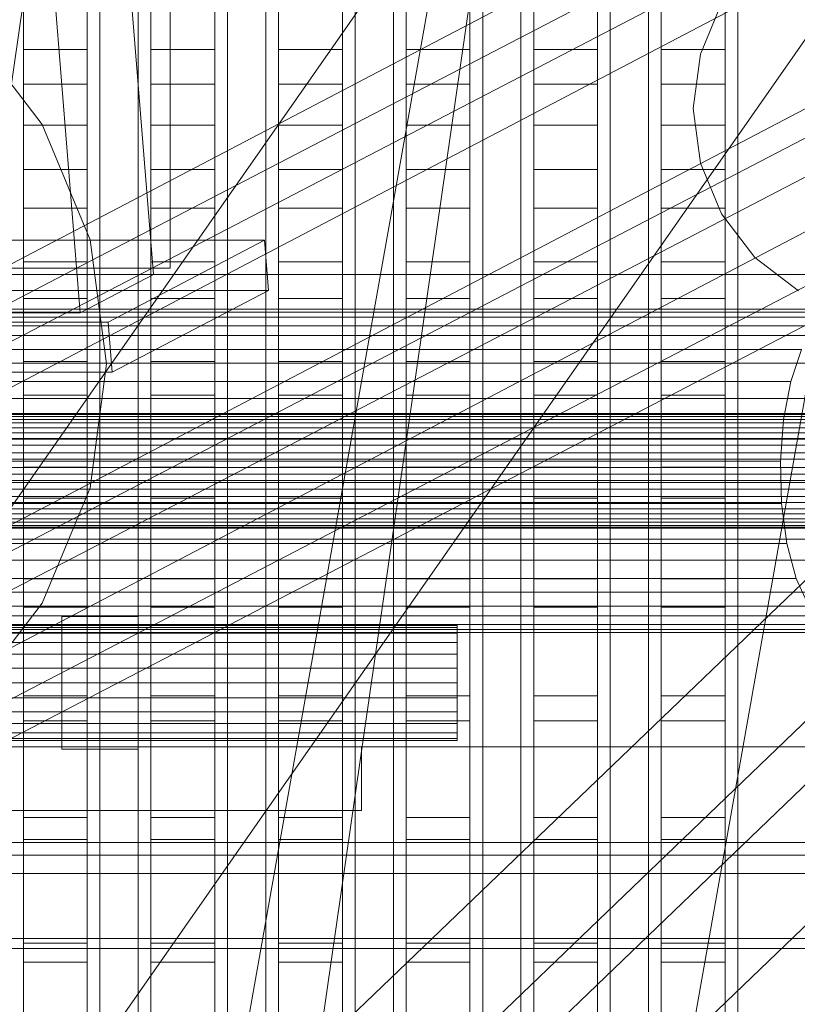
# Model space of a CAD drawing. Header units: millimetres. Extents: x -4738 to 65662, y -68080 to 6847.
# Tile 150 of 256: x -1639 to -1517, y -34225 to -34071. Entities that reach past the tile are written whole.
import ezdxf

# ---------------------------------------------------------------- set-up
doc = ezdxf.new("R2010")
doc.units = ezdxf.units.MM
for name, color, linetype, lineweight in [('COTAS_O', 1, 'Continuous', 0), ('frontal_briquetadora', 7, 'Continuous', 0), ('frontal_C03', 7, 'Continuous', 0), ('frontal_C10', 7, 'Continuous', 0), ('frontal_dosificador', 7, 'Continuous', 0), ('frontal_tolva', 7, 'Continuous', 0)]:
    doc.layers.add(name, color=color, linetype=linetype, lineweight=lineweight)
doc.dimstyles.new('R19_100', dxfattribs={"dimtxt": 250, "dimasz": 150, "dimexe": 150, "dimexo": 80, "dimgap": 100, "dimtad": 1, "dimtih": 1, "dimtoh": 1, "dimdsep": 46, "dimcen": 0.09, "dimadec": 0, "dimazin": 0, "dimtfac": 1, "dimtdec": 4, "dimtofl": 0, "dimtmove": 0, "dimatfit": 3, "dimfxl": 1, "dimtolj": 1, "dimtzin": 0, "dimarcsym": 0})

# ---------------------------------------------------------------- blocks, each defined once
blk = doc.blocks.new('DIM_R31_47')
at = {"layer": 'COTAS_O'}
for p, q in [((-1725, -31700), (-1025, -31700)), ((-1025, -31700), (-1070, -31850)), ((-1025, -34400), (-1025, -31700)), ((-1025, -31700), (-980, -31850)), ((-1025, -34400), (-1070, -34250)), ((-1025, -34400), (-980, -34250)), ((-1725, -34400), (-1025, -34400))]:
    blk.add_line(p, q, dxfattribs=at)
blk.add_text('2700 O', height=250, rotation=90, dxfattribs=at).set_placement((-1125, -33050))
blk = doc.blocks.new('DIM_R31_48')
at = {"layer": 'COTAS_O'}
for p, q in [((-1725, -33700), (-1575, -33655)), ((1725, -33700), (1575, -33655)), ((-1725, -34400), (-1725, -33700)), ((-1725, -33700), (1725, -33700)), ((-1725, -33700), (-1575, -33745)), ((1725, -33700), (1575, -33745)), ((1725, -34400), (1725, -33700))]:
    blk.add_line(p, q, dxfattribs=at)
blk.add_text('3450 O', height=250, dxfattribs=at).set_placement((0, -33600))

msp = doc.modelspace()

# ---------------------------------------------------------------- linework, layer by layer
at = {"layer": 'frontal_briquetadora'}
for p, q in [((-1638, -34255.522), (-1638, -34023.687)), ((-1628, -34255.522), (-1628, -34023.687)), ((-1618, -34255.522), (-1618, -34023.687)), ((-1608, -34255.522), (-1608, -34023.687)), ((-1598, -34255.522), (-1598, -34023.687)), ((-1588, -34255.522), (-1588, -34023.687)), ((-1578, -34255.522), (-1578, -34023.687)), ((-1568, -34255.522), (-1568, -34023.687)), ((-1558, -34255.522), (-1558, -34023.687)), ((-1548, -34255.522), (-1548, -34023.687)), ((-1538, -34255.522), (-1538, -34023.687)), ((-1528, -34255.522), (-1528, -34023.687)), ((-1638, -34263.452), (-1638, -34031.618)), ((-1628, -34263.452), (-1628, -34031.618)), ((-1618, -34263.452), (-1618, -34031.618)), ((-1608, -34263.452), (-1608, -34031.618)), ((-1598, -34263.452), (-1598, -34031.618)), ((-1588, -34263.452), (-1588, -34031.618)), ((-1578, -34263.452), (-1578, -34031.618)), ((-1568, -34263.452), (-1568, -34031.618)), ((-1558, -34263.452), (-1558, -34031.618)), ((-1548, -34263.452), (-1548, -34031.618)), ((-1538, -34263.452), (-1538, -34031.618)), ((-1528, -34263.452), (-1528, -34031.618)), ((-1638, -34065.165), (-1638, -34075.769)), ((-1628, -34065.165), (-1628, -34075.769)), ((-1626, -34075.747), (-1626, -34064.906)), ((-1620, -34075.747), (-1620, -34064.906)), ((-1618, -34065.165), (-1618, -34075.769)), ((-1608, -34065.165), (-1608, -34075.769)), ((-1606, -34075.747), (-1606, -34064.906)), ((-1600, -34075.747), (-1600, -34064.906)), ((-1598, -34065.165), (-1598, -34075.769)), ((-1588, -34065.165), (-1588, -34075.769)), ((-1586, -34075.747), (-1586, -34064.906)), ((-1580, -34075.747), (-1580, -34064.906)), ((-1578, -34065.165), (-1578, -34075.769)), ((-1568, -34065.165), (-1568, -34075.769)), ((-1566, -34075.747), (-1566, -34064.906)), ((-1560, -34075.747), (-1560, -34064.906)), ((-1558, -34065.165), (-1558, -34075.769)), ((-1548, -34065.165), (-1548, -34075.769)), ((-1546, -34075.747), (-1546, -34064.906)), ((-1540, -34075.747), (-1540, -34064.906)), ((-1538, -34065.165), (-1538, -34075.769)), ((-1528, -34065.165), (-1528, -34075.769)), ((-1526, -34075.747), (-1526, -34064.906)), ((-1638, -34069.012), (-1638, -34081.166)), ((-1628, -34069.012), (-1628, -34081.166)), ((-1618, -34069.012), (-1618, -34081.166)), ((-1608, -34069.012), (-1608, -34081.166)), ((-1598, -34069.012), (-1598, -34081.166)), ((-1588, -34069.012), (-1588, -34081.166)), ((-1578, -34069.012), (-1578, -34081.166)), ((-1568, -34069.012), (-1568, -34081.166)), ((-1558, -34069.012), (-1558, -34081.166)), ((-1548, -34069.012), (-1548, -34081.166)), ((-1538, -34069.012), (-1538, -34081.166)), ((-1528, -34069.012), (-1528, -34081.166)), ((-1626, -34080.559), (-1626, -34070.192)), ((-1620, -34080.559), (-1620, -34070.192)), ((-1606, -34080.559), (-1606, -34070.192)), ((-1600, -34080.559), (-1600, -34070.192)), ((-1586, -34080.559), (-1586, -34070.192)), ((-1580, -34080.559), (-1580, -34070.192)), ((-1566, -34080.559), (-1566, -34070.192)), ((-1560, -34080.559), (-1560, -34070.192)), ((-1546, -34080.559), (-1546, -34070.192)), ((-1540, -34080.559), (-1540, -34070.192)), ((-1526, -34080.559), (-1526, -34070.192)), ((-1638, -34075.769), (-1638, -34087.608)), ((-1638, -34075.769), (-1628, -34075.769)), ((-1628, -34075.769), (-1628, -34087.608)), ((-1626, -34087.632), (-1626, -34075.747)), ((-1620, -34087.632), (-1620, -34075.747)), ((-1618, -34075.769), (-1618, -34087.608)), ((-1618, -34075.769), (-1608, -34075.769)), ((-1608, -34075.769), (-1608, -34087.608)), ((-1606, -34087.632), (-1606, -34075.747)), ((-1600, -34087.632), (-1600, -34075.747)), ((-1598, -34075.769), (-1598, -34087.608)), ((-1598, -34075.769), (-1588, -34075.769)), ((-1588, -34075.769), (-1588, -34087.608)), ((-1586, -34087.632), (-1586, -34075.747)), ((-1580, -34087.632), (-1580, -34075.747)), ((-1578, -34075.769), (-1578, -34087.608)), ((-1578, -34075.769), (-1568, -34075.769)), ((-1568, -34075.769), (-1568, -34087.608)), ((-1566, -34087.632), (-1566, -34075.747)), ((-1560, -34087.632), (-1560, -34075.747)), ((-1558, -34075.769), (-1558, -34087.608)), ((-1558, -34075.769), (-1548, -34075.769)), ((-1548, -34075.769), (-1548, -34087.608)), ((-1546, -34087.632), (-1546, -34075.747)), ((-1540, -34087.632), (-1540, -34075.747)), ((-1538, -34075.769), (-1538, -34087.608)), ((-1538, -34075.769), (-1528, -34075.769)), ((-1528, -34075.769), (-1528, -34087.608)), ((-1526, -34087.632), (-1526, -34075.747)), ((-1638, -34081.166), (-1638, -34094.527)), ((-1638, -34081.166), (-1628, -34081.166)), ((-1628, -34081.166), (-1628, -34094.527)), ((-1626, -34091.994), (-1626, -34080.559)), ((-1620, -34091.994), (-1620, -34080.559)), ((-1618, -34081.166), (-1618, -34094.527)), ((-1618, -34081.166), (-1608, -34081.166)), ((-1608, -34081.166), (-1608, -34094.527)), ((-1606, -34091.994), (-1606, -34080.559)), ((-1600, -34091.994), (-1600, -34080.559)), ((-1598, -34081.166), (-1598, -34094.527)), ((-1598, -34081.166), (-1588, -34081.166)), ((-1588, -34081.166), (-1588, -34094.527)), ((-1586, -34091.994), (-1586, -34080.559)), ((-1580, -34091.994), (-1580, -34080.559)), ((-1578, -34081.166), (-1578, -34094.527)), ((-1578, -34081.166), (-1568, -34081.166)), ((-1568, -34081.166), (-1568, -34094.527)), ((-1566, -34091.994), (-1566, -34080.559)), ((-1560, -34091.994), (-1560, -34080.559)), ((-1558, -34081.166), (-1558, -34094.527)), ((-1558, -34081.166), (-1548, -34081.166)), ((-1548, -34081.166), (-1548, -34094.527)), ((-1546, -34091.994), (-1546, -34080.559)), ((-1540, -34091.994), (-1540, -34080.559)), ((-1538, -34081.166), (-1538, -34094.527)), ((-1538, -34081.166), (-1528, -34081.166)), ((-1528, -34081.166), (-1528, -34094.527)), ((-1526, -34091.994), (-1526, -34080.559)), ((-1638, -34087.608), (-1638, -34100.623)), ((-1638, -34087.608), (-1628, -34087.608)), ((-1628, -34087.608), (-1628, -34100.623)), ((-1626, -34100.514), (-1626, -34087.632)), ((-1620, -34100.514), (-1620, -34087.632)), ((-1618, -34087.608), (-1618, -34100.623)), ((-1618, -34087.608), (-1608, -34087.608)), ((-1608, -34087.608), (-1608, -34100.623)), ((-1606, -34100.514), (-1606, -34087.632)), ((-1600, -34100.514), (-1600, -34087.632)), ((-1598, -34087.608), (-1598, -34100.623)), ((-1598, -34087.608), (-1588, -34087.608)), ((-1588, -34087.608), (-1588, -34100.623)), ((-1586, -34100.514), (-1586, -34087.632)), ((-1580, -34100.514), (-1580, -34087.632)), ((-1578, -34087.608), (-1578, -34100.623)), ((-1578, -34087.608), (-1568, -34087.608)), ((-1568, -34087.608), (-1568, -34100.623)), ((-1566, -34100.514), (-1566, -34087.632)), ((-1560, -34100.514), (-1560, -34087.632)), ((-1558, -34087.608), (-1558, -34100.623)), ((-1558, -34087.608), (-1548, -34087.608)), ((-1548, -34087.608), (-1548, -34100.623)), ((-1546, -34100.514), (-1546, -34087.632)), ((-1540, -34100.514), (-1540, -34087.632)), ((-1538, -34087.608), (-1538, -34100.623)), ((-1538, -34087.608), (-1528, -34087.608)), ((-1528, -34087.608), (-1528, -34100.623)), ((-1526, -34100.514), (-1526, -34087.632)), ((-1626, -34104.448), (-1626, -34091.994)), ((-1620, -34104.448), (-1620, -34091.994)), ((-1606, -34104.448), (-1606, -34091.994)), ((-1600, -34104.448), (-1600, -34091.994)), ((-1586, -34104.448), (-1586, -34091.994)), ((-1580, -34104.448), (-1580, -34091.994)), ((-1566, -34104.448), (-1566, -34091.994)), ((-1560, -34104.448), (-1560, -34091.994)), ((-1546, -34104.448), (-1546, -34091.994)), ((-1540, -34104.448), (-1540, -34091.994)), ((-1526, -34104.448), (-1526, -34091.994)), ((-1638, -34094.527), (-1638, -34109.032)), ((-1638, -34094.527), (-1628, -34094.527)), ((-1628, -34094.527), (-1628, -34109.032)), ((-1618, -34094.527), (-1618, -34109.032)), ((-1618, -34094.527), (-1608, -34094.527)), ((-1608, -34094.527), (-1608, -34109.032)), ((-1598, -34094.527), (-1598, -34109.032)), ((-1598, -34094.527), (-1588, -34094.527)), ((-1588, -34094.527), (-1588, -34109.032)), ((-1578, -34094.527), (-1578, -34109.032)), ((-1578, -34094.527), (-1568, -34094.527)), ((-1568, -34094.527), (-1568, -34109.032)), ((-1558, -34094.527), (-1558, -34109.032)), ((-1558, -34094.527), (-1548, -34094.527)), ((-1548, -34094.527), (-1548, -34109.032)), ((-1538, -34094.527), (-1538, -34109.032)), ((-1538, -34094.527), (-1528, -34094.527)), ((-1528, -34094.527), (-1528, -34109.032)), ((-1638, -34100.623), (-1638, -34114.753)), ((-1638, -34100.623), (-1628, -34100.623)), ((-1628, -34100.623), (-1628, -34114.753)), ((-1626, -34114.338), (-1626, -34100.514)), ((-1620, -34114.338), (-1620, -34100.514)), ((-1618, -34100.623), (-1618, -34114.753)), ((-1618, -34100.623), (-1608, -34100.623)), ((-1608, -34100.623), (-1608, -34114.753)), ((-1606, -34114.338), (-1606, -34100.514)), ((-1600, -34114.338), (-1600, -34100.514)), ((-1598, -34100.623), (-1598, -34114.753)), ((-1598, -34100.623), (-1588, -34100.623)), ((-1588, -34100.623), (-1588, -34114.753)), ((-1586, -34114.338), (-1586, -34100.514)), ((-1580, -34114.338), (-1580, -34100.514)), ((-1578, -34100.623), (-1578, -34114.753)), ((-1578, -34100.623), (-1568, -34100.623)), ((-1568, -34100.623), (-1568, -34114.753)), ((-1566, -34114.338), (-1566, -34100.514)), ((-1560, -34114.338), (-1560, -34100.514)), ((-1558, -34100.623), (-1558, -34114.753)), ((-1558, -34100.623), (-1548, -34100.623)), ((-1548, -34100.623), (-1548, -34114.753)), ((-1546, -34114.338), (-1546, -34100.514)), ((-1540, -34114.338), (-1540, -34100.514)), ((-1538, -34100.623), (-1538, -34114.753)), ((-1538, -34100.623), (-1528, -34100.623)), ((-1528, -34100.623), (-1528, -34114.753)), ((-1526, -34114.338), (-1526, -34100.514)), ((-1626, -34117.868), (-1626, -34104.448)), ((-1620, -34117.868), (-1620, -34104.448)), ((-1606, -34117.868), (-1606, -34104.448)), ((-1600, -34117.868), (-1600, -34104.448)), ((-1586, -34117.868), (-1586, -34104.448)), ((-1580, -34117.868), (-1580, -34104.448)), ((-1566, -34117.868), (-1566, -34104.448)), ((-1560, -34117.868), (-1560, -34104.448)), ((-1546, -34117.868), (-1546, -34104.448)), ((-1540, -34117.868), (-1540, -34104.448)), ((-1526, -34117.868), (-1526, -34104.448)), ((-1638, -34109.032), (-1638, -34124.609)), ((-1638, -34109.032), (-1628, -34109.032)), ((-1628, -34109.032), (-1628, -34124.609)), ((-1618, -34109.032), (-1618, -34124.609)), ((-1618, -34109.032), (-1608, -34109.032)), ((-1608, -34109.032), (-1608, -34124.609)), ((-1598, -34109.032), (-1598, -34124.609)), ((-1598, -34109.032), (-1588, -34109.032)), ((-1588, -34109.032), (-1588, -34124.609)), ((-1578, -34109.032), (-1578, -34124.609)), ((-1578, -34109.032), (-1568, -34109.032)), ((-1568, -34109.032), (-1568, -34124.609)), ((-1558, -34109.032), (-1558, -34124.609)), ((-1558, -34109.032), (-1548, -34109.032)), ((-1548, -34109.032), (-1548, -34124.609)), ((-1538, -34109.032), (-1538, -34124.609)), ((-1538, -34109.032), (-1528, -34109.032)), ((-1528, -34109.032), (-1528, -34124.609)), ((-1638, -34114.753), (-1638, -34129.927)), ((-1638, -34114.753), (-1628, -34114.753)), ((-1628, -34114.753), (-1628, -34129.927)), ((-1626, -34129.049), (-1626, -34114.338)), ((-1620, -34129.049), (-1620, -34114.338)), ((-1618, -34114.753), (-1618, -34129.927)), ((-1618, -34114.753), (-1608, -34114.753)), ((-1608, -34114.753), (-1608, -34129.927)), ((-1606, -34129.049), (-1606, -34114.338)), ((-1600, -34129.049), (-1600, -34114.338)), ((-1598, -34114.753), (-1598, -34129.927)), ((-1598, -34114.753), (-1588, -34114.753)), ((-1588, -34114.753), (-1588, -34129.927)), ((-1586, -34129.049), (-1586, -34114.338)), ((-1580, -34129.049), (-1580, -34114.338)), ((-1578, -34114.753), (-1578, -34129.927)), ((-1578, -34114.753), (-1568, -34114.753)), ((-1568, -34114.753), (-1568, -34129.927)), ((-1566, -34129.049), (-1566, -34114.338)), ((-1560, -34129.049), (-1560, -34114.338)), ((-1558, -34114.753), (-1558, -34129.927)), ((-1558, -34114.753), (-1548, -34114.753)), ((-1548, -34114.753), (-1548, -34129.927)), ((-1546, -34129.049), (-1546, -34114.338)), ((-1540, -34129.049), (-1540, -34114.338)), ((-1538, -34114.753), (-1538, -34129.927)), ((-1538, -34114.753), (-1528, -34114.753)), ((-1528, -34114.753), (-1528, -34129.927)), ((-1526, -34129.049), (-1526, -34114.338)), ((-1626, -34132.196), (-1626, -34117.868)), ((-1620, -34132.196), (-1620, -34117.868)), ((-1606, -34132.196), (-1606, -34117.868)), ((-1600, -34132.196), (-1600, -34117.868)), ((-1586, -34132.196), (-1586, -34117.868)), ((-1580, -34132.196), (-1580, -34117.868)), ((-1566, -34132.196), (-1566, -34117.868)), ((-1560, -34132.196), (-1560, -34117.868)), ((-1546, -34132.196), (-1546, -34117.868)), ((-1540, -34132.196), (-1540, -34117.868)), ((-1526, -34132.196), (-1526, -34117.868)), ((-1638, -34124.609), (-1638, -34141.184)), ((-1638, -34124.609), (-1628, -34124.609)), ((-1628, -34124.609), (-1628, -34141.184)), ((-1618, -34124.609), (-1618, -34141.184)), ((-1618, -34124.609), (-1608, -34124.609)), ((-1608, -34124.609), (-1608, -34141.184)), ((-1598, -34124.609), (-1598, -34141.184)), ((-1598, -34124.609), (-1588, -34124.609)), ((-1588, -34124.609), (-1588, -34141.184)), ((-1578, -34124.609), (-1578, -34141.184)), ((-1578, -34124.609), (-1568, -34124.609)), ((-1568, -34124.609), (-1568, -34141.184)), ((-1558, -34124.609), (-1558, -34141.184)), ((-1558, -34124.609), (-1548, -34124.609)), ((-1548, -34124.609), (-1548, -34141.184)), ((-1538, -34124.609), (-1538, -34141.184)), ((-1538, -34124.609), (-1528, -34124.609)), ((-1528, -34124.609), (-1528, -34141.184)), ((-1626, -34144.586), (-1626, -34129.049)), ((-1620, -34144.586), (-1620, -34129.049)), ((-1606, -34144.586), (-1606, -34129.049)), ((-1600, -34144.586), (-1600, -34129.049)), ((-1586, -34144.586), (-1586, -34129.049)), ((-1580, -34144.586), (-1580, -34129.049)), ((-1566, -34144.586), (-1566, -34129.049)), ((-1560, -34144.586), (-1560, -34129.049)), ((-1546, -34144.586), (-1546, -34129.049)), ((-1540, -34144.586), (-1540, -34129.049)), ((-1526, -34144.586), (-1526, -34129.049)), ((-1638, -34129.927), (-1638, -34146.072)), ((-1638, -34129.927), (-1628, -34129.927)), ((-1628, -34129.927), (-1628, -34146.072)), ((-1618, -34129.927), (-1618, -34146.072)), ((-1618, -34129.927), (-1608, -34129.927)), ((-1608, -34129.927), (-1608, -34146.072)), ((-1598, -34129.927), (-1598, -34146.072)), ((-1598, -34129.927), (-1588, -34129.927)), ((-1588, -34129.927), (-1588, -34146.072)), ((-1578, -34129.927), (-1578, -34146.072)), ((-1578, -34129.927), (-1568, -34129.927)), ((-1568, -34129.927), (-1568, -34146.072)), ((-1558, -34129.927), (-1558, -34146.072)), ((-1558, -34129.927), (-1548, -34129.927)), ((-1548, -34129.927), (-1548, -34146.072)), ((-1538, -34129.927), (-1538, -34146.072)), ((-1538, -34129.927), (-1528, -34129.927)), ((-1528, -34129.927), (-1528, -34146.072)), ((-1626, -34147.372), (-1626, -34132.196)), ((-1620, -34147.372), (-1620, -34132.196)), ((-1606, -34147.372), (-1606, -34132.196)), ((-1600, -34147.372), (-1600, -34132.196)), ((-1586, -34147.372), (-1586, -34132.196)), ((-1580, -34147.372), (-1580, -34132.196)), ((-1566, -34147.372), (-1566, -34132.196)), ((-1560, -34147.372), (-1560, -34132.196)), ((-1546, -34147.372), (-1546, -34132.196)), ((-1540, -34147.372), (-1540, -34132.196)), ((-1526, -34147.372), (-1526, -34132.196)), ((-1638, -34141.184), (-1638, -34158.675)), ((-1638, -34141.184), (-1628, -34141.184)), ((-1628, -34141.184), (-1628, -34158.675)), ((-1618, -34141.184), (-1618, -34158.675)), ((-1618, -34141.184), (-1608, -34141.184)), ((-1608, -34141.184), (-1608, -34158.675)), ((-1598, -34141.184), (-1598, -34158.675)), ((-1598, -34141.184), (-1588, -34141.184)), ((-1588, -34141.184), (-1588, -34158.675)), ((-1578, -34141.184), (-1578, -34158.675)), ((-1578, -34141.184), (-1568, -34141.184)), ((-1568, -34141.184), (-1568, -34158.675)), ((-1558, -34141.184), (-1558, -34158.675)), ((-1558, -34141.184), (-1548, -34141.184)), ((-1548, -34141.184), (-1548, -34158.675)), ((-1538, -34141.184), (-1538, -34158.675)), ((-1538, -34141.184), (-1528, -34141.184)), ((-1528, -34141.184), (-1528, -34158.675)), ((-1626, -34160.884), (-1626, -34144.586)), ((-1620, -34160.884), (-1620, -34144.586)), ((-1606, -34160.884), (-1606, -34144.586)), ((-1600, -34160.884), (-1600, -34144.586)), ((-1586, -34160.884), (-1586, -34144.586)), ((-1580, -34160.884), (-1580, -34144.586)), ((-1566, -34160.884), (-1566, -34144.586)), ((-1560, -34160.884), (-1560, -34144.586)), ((-1546, -34160.884), (-1546, -34144.586)), ((-1540, -34160.884), (-1540, -34144.586)), ((-1526, -34160.884), (-1526, -34144.586)), ((-1638, -34146.072), (-1638, -34163.111)), ((-1638, -34146.072), (-1628, -34146.072)), ((-1628, -34146.072), (-1628, -34163.111)), ((-1618, -34146.072), (-1618, -34163.111)), ((-1618, -34146.072), (-1608, -34146.072)), ((-1608, -34146.072), (-1608, -34163.111)), ((-1598, -34146.072), (-1598, -34163.111)), ((-1598, -34146.072), (-1588, -34146.072)), ((-1588, -34146.072), (-1588, -34163.111)), ((-1578, -34146.072), (-1578, -34163.111)), ((-1578, -34146.072), (-1568, -34146.072)), ((-1568, -34146.072), (-1568, -34163.111)), ((-1558, -34146.072), (-1558, -34163.111)), ((-1558, -34146.072), (-1548, -34146.072)), ((-1548, -34146.072), (-1548, -34163.111)), ((-1538, -34146.072), (-1538, -34163.111)), ((-1538, -34146.072), (-1528, -34146.072)), ((-1528, -34146.072), (-1528, -34163.111)), ((-1626, -34163.329), (-1626, -34147.372)), ((-1620, -34163.329), (-1620, -34147.372)), ((-1606, -34163.329), (-1606, -34147.372)), ((-1600, -34163.329), (-1600, -34147.372)), ((-1586, -34163.329), (-1586, -34147.372)), ((-1580, -34163.329), (-1580, -34147.372)), ((-1566, -34163.329), (-1566, -34147.372)), ((-1560, -34163.329), (-1560, -34147.372)), ((-1546, -34163.329), (-1546, -34147.372)), ((-1540, -34163.329), (-1540, -34147.372)), ((-1526, -34163.329), (-1526, -34147.372)), ((-1660, -34152.465), (-1510, -34152.465)), ((-1638, -34158.675), (-1638, -34176.998)), ((-1638, -34158.675), (-1628, -34158.675)), ((-1628, -34158.675), (-1628, -34176.998)), ((-1618, -34158.675), (-1618, -34176.998)), ((-1618, -34158.675), (-1608, -34158.675)), ((-1608, -34158.675), (-1608, -34176.998)), ((-1598, -34158.675), (-1598, -34176.998)), ((-1598, -34158.675), (-1588, -34158.675)), ((-1588, -34158.675), (-1588, -34176.998)), ((-1578, -34158.675), (-1578, -34176.998)), ((-1578, -34158.675), (-1568, -34158.675)), ((-1568, -34158.675), (-1568, -34176.998)), ((-1558, -34158.675), (-1558, -34176.998)), ((-1558, -34158.675), (-1548, -34158.675)), ((-1548, -34158.675), (-1548, -34176.998)), ((-1538, -34158.675), (-1538, -34176.998)), ((-1538, -34158.675), (-1528, -34158.675)), ((-1528, -34158.675), (-1528, -34176.998)), ((-1626, -34177.878), (-1626, -34160.884)), ((-1620, -34177.878), (-1620, -34160.884)), ((-1606, -34177.878), (-1606, -34160.884)), ((-1600, -34177.878), (-1600, -34160.884)), ((-1586, -34177.878), (-1586, -34160.884)), ((-1580, -34177.878), (-1580, -34160.884)), ((-1566, -34177.878), (-1566, -34160.884)), ((-1560, -34177.878), (-1560, -34160.884)), ((-1546, -34177.878), (-1546, -34160.884)), ((-1540, -34177.878), (-1540, -34160.884)), ((-1526, -34177.878), (-1526, -34160.884)), ((-1638, -34163.111), (-1638, -34180.96)), ((-1638, -34163.111), (-1628, -34163.111)), ((-1628, -34163.111), (-1628, -34180.96)), ((-1618, -34163.111), (-1618, -34180.96)), ((-1618, -34163.111), (-1608, -34163.111)), ((-1608, -34163.111), (-1608, -34180.96)), ((-1598, -34163.111), (-1598, -34180.96)), ((-1598, -34163.111), (-1588, -34163.111)), ((-1588, -34163.111), (-1588, -34180.96)), ((-1578, -34163.111), (-1578, -34180.96)), ((-1578, -34163.111), (-1568, -34163.111)), ((-1568, -34163.111), (-1568, -34180.96)), ((-1558, -34163.111), (-1558, -34180.96)), ((-1558, -34163.111), (-1548, -34163.111)), ((-1548, -34163.111), (-1548, -34180.96)), ((-1538, -34163.111), (-1538, -34180.96)), ((-1538, -34163.111), (-1528, -34163.111)), ((-1528, -34163.111), (-1528, -34180.96)), ((-1626, -34180), (-1626, -34163.329)), ((-1620, -34180), (-1620, -34163.329)), ((-1606, -34180), (-1606, -34163.329)), ((-1600, -34180), (-1600, -34163.329)), ((-1586, -34180), (-1586, -34163.329)), ((-1580, -34180), (-1580, -34163.329)), ((-1566, -34180), (-1566, -34163.329)), ((-1560, -34180), (-1560, -34163.329)), ((-1546, -34180), (-1546, -34163.329)), ((-1540, -34180), (-1540, -34163.329)), ((-1526, -34180), (-1526, -34163.329)), ((-1638, -34176.998), (-1638, -34196.065)), ((-1638, -34176.998), (-1628, -34176.998)), ((-1628, -34176.998), (-1628, -34196.065)), ((-1618, -34176.998), (-1618, -34196.065)), ((-1618, -34176.998), (-1608, -34176.998)), ((-1608, -34176.998), (-1608, -34196.065)), ((-1598, -34176.998), (-1598, -34196.065)), ((-1598, -34176.998), (-1588, -34176.998)), ((-1588, -34176.998), (-1588, -34196.065)), ((-1578, -34176.998), (-1578, -34196.065)), ((-1578, -34176.998), (-1568, -34176.998)), ((-1568, -34176.998), (-1568, -34196.065)), ((-1558, -34176.998), (-1558, -34196.065)), ((-1558, -34176.998), (-1548, -34176.998)), ((-1548, -34176.998), (-1548, -34196.065)), ((-1538, -34176.998), (-1538, -34196.065)), ((-1538, -34176.998), (-1528, -34176.998)), ((-1528, -34176.998), (-1528, -34196.065)), ((-1626, -34195.496), (-1626, -34177.878)), ((-1620, -34195.496), (-1620, -34177.878)), ((-1606, -34195.496), (-1606, -34177.878)), ((-1600, -34195.496), (-1600, -34177.878)), ((-1586, -34195.496), (-1586, -34177.878)), ((-1580, -34195.496), (-1580, -34177.878)), ((-1566, -34195.496), (-1566, -34177.878)), ((-1560, -34195.496), (-1560, -34177.878)), ((-1546, -34195.496), (-1546, -34177.878)), ((-1540, -34195.496), (-1540, -34177.878)), ((-1526, -34195.496), (-1526, -34177.878)), ((-1626, -34197.313), (-1626, -34180)), ((-1620, -34197.313), (-1620, -34180)), ((-1606, -34197.313), (-1606, -34180)), ((-1600, -34197.313), (-1600, -34180)), ((-1586, -34197.313), (-1586, -34180)), ((-1580, -34197.313), (-1580, -34180)), ((-1566, -34197.313), (-1566, -34180)), ((-1560, -34197.313), (-1560, -34180)), ((-1546, -34197.313), (-1546, -34180)), ((-1540, -34197.313), (-1540, -34180)), ((-1526, -34197.313), (-1526, -34180)), ((-1638, -34180.96), (-1638, -34199.532)), ((-1638, -34180.96), (-1628, -34180.96)), ((-1628, -34180.96), (-1628, -34199.532)), ((-1618, -34180.96), (-1618, -34199.532)), ((-1618, -34180.96), (-1608, -34180.96)), ((-1608, -34180.96), (-1608, -34199.532)), ((-1598, -34180.96), (-1598, -34199.532)), ((-1598, -34180.96), (-1588, -34180.96)), ((-1588, -34180.96), (-1588, -34199.532)), ((-1578, -34180.96), (-1578, -34199.532)), ((-1578, -34180.96), (-1568, -34180.96)), ((-1568, -34180.96), (-1568, -34199.532)), ((-1558, -34180.96), (-1558, -34199.532)), ((-1558, -34180.96), (-1548, -34180.96)), ((-1548, -34180.96), (-1548, -34199.532)), ((-1538, -34180.96), (-1538, -34199.532)), ((-1538, -34180.96), (-1528, -34180.96)), ((-1528, -34180.96), (-1528, -34199.532)), ((-1626, -34213.667), (-1626, -34195.496)), ((-1620, -34213.667), (-1620, -34195.496)), ((-1606, -34213.667), (-1606, -34195.496)), ((-1600, -34213.667), (-1600, -34195.496)), ((-1586, -34213.667), (-1586, -34195.496)), ((-1580, -34213.667), (-1580, -34195.496)), ((-1566, -34213.667), (-1566, -34195.496)), ((-1560, -34213.667), (-1560, -34195.496)), ((-1546, -34213.667), (-1546, -34195.496)), ((-1540, -34213.667), (-1540, -34195.496)), ((-1526, -34213.667), (-1526, -34195.496)), ((-1638, -34196.065), (-1638, -34215.781)), ((-1638, -34196.065), (-1628, -34196.065)), ((-1628, -34196.065), (-1628, -34215.781)), ((-1618, -34196.065), (-1618, -34215.781)), ((-1618, -34196.065), (-1608, -34196.065)), ((-1608, -34196.065), (-1608, -34215.781)), ((-1598, -34196.065), (-1598, -34215.781)), ((-1598, -34196.065), (-1588, -34196.065)), ((-1588, -34196.065), (-1588, -34215.781)), ((-1578, -34196.065), (-1578, -34215.781)), ((-1578, -34196.065), (-1568, -34196.065)), ((-1568, -34196.065), (-1568, -34215.781)), ((-1558, -34196.065), (-1558, -34215.781)), ((-1558, -34196.065), (-1548, -34196.065)), ((-1548, -34196.065), (-1548, -34215.781)), ((-1538, -34196.065), (-1538, -34215.781)), ((-1538, -34196.065), (-1528, -34196.065)), ((-1528, -34196.065), (-1528, -34215.781)), ((-1626, -34215.195), (-1626, -34197.313)), ((-1620, -34215.195), (-1620, -34197.313)), ((-1606, -34215.195), (-1606, -34197.313)), ((-1600, -34215.195), (-1600, -34197.313)), ((-1586, -34215.195), (-1586, -34197.313)), ((-1580, -34215.195), (-1580, -34197.313)), ((-1566, -34215.195), (-1566, -34197.313)), ((-1560, -34215.195), (-1560, -34197.313)), ((-1546, -34215.195), (-1546, -34197.313)), ((-1540, -34215.195), (-1540, -34197.313)), ((-1526, -34215.195), (-1526, -34197.313)), ((-1638, -34199.532), (-1638, -34218.738)), ((-1638, -34199.532), (-1628, -34199.532)), ((-1628, -34199.532), (-1628, -34218.738)), ((-1618, -34199.532), (-1618, -34218.738)), ((-1618, -34199.532), (-1608, -34199.532)), ((-1608, -34199.532), (-1608, -34218.738)), ((-1598, -34199.532), (-1598, -34218.738)), ((-1598, -34199.532), (-1588, -34199.532)), ((-1588, -34199.532), (-1588, -34218.738)), ((-1578, -34199.532), (-1578, -34218.738)), ((-1578, -34199.532), (-1568, -34199.532)), ((-1568, -34199.532), (-1568, -34218.738)), ((-1558, -34199.532), (-1558, -34218.738)), ((-1558, -34199.532), (-1548, -34199.532)), ((-1548, -34199.532), (-1548, -34218.738)), ((-1538, -34199.532), (-1538, -34218.738)), ((-1538, -34199.532), (-1528, -34199.532)), ((-1528, -34199.532), (-1528, -34218.738)), ((-1626, -34232.316), (-1626, -34213.667)), ((-1620, -34232.316), (-1620, -34213.667)), ((-1606, -34232.316), (-1606, -34213.667)), ((-1600, -34232.316), (-1600, -34213.667)), ((-1586, -34232.316), (-1586, -34213.667)), ((-1580, -34232.316), (-1580, -34213.667)), ((-1566, -34232.316), (-1566, -34213.667)), ((-1560, -34232.316), (-1560, -34213.667)), ((-1546, -34232.316), (-1546, -34213.667)), ((-1540, -34232.316), (-1540, -34213.667)), ((-1526, -34232.316), (-1526, -34213.667)), ((-1626, -34233.568), (-1626, -34215.195)), ((-1620, -34233.568), (-1620, -34215.195)), ((-1606, -34233.568), (-1606, -34215.195)), ((-1600, -34233.568), (-1600, -34215.195)), ((-1586, -34233.568), (-1586, -34215.195)), ((-1580, -34233.568), (-1580, -34215.195)), ((-1566, -34233.568), (-1566, -34215.195)), ((-1560, -34233.568), (-1560, -34215.195)), ((-1546, -34233.568), (-1546, -34215.195)), ((-1540, -34233.568), (-1540, -34215.195)), ((-1526, -34233.568), (-1526, -34215.195)), ((-1638, -34215.781), (-1638, -34236.052)), ((-1638, -34215.781), (-1628, -34215.781)), ((-1628, -34215.781), (-1628, -34236.052)), ((-1618, -34215.781), (-1618, -34236.052)), ((-1618, -34215.781), (-1608, -34215.781)), ((-1608, -34215.781), (-1608, -34236.052)), ((-1598, -34215.781), (-1598, -34236.052)), ((-1598, -34215.781), (-1588, -34215.781)), ((-1588, -34215.781), (-1588, -34236.052)), ((-1578, -34215.781), (-1578, -34236.052)), ((-1578, -34215.781), (-1568, -34215.781)), ((-1568, -34215.781), (-1568, -34236.052)), ((-1558, -34215.781), (-1558, -34236.052)), ((-1558, -34215.781), (-1548, -34215.781)), ((-1548, -34215.781), (-1548, -34236.052)), ((-1538, -34215.781), (-1538, -34236.052)), ((-1538, -34215.781), (-1528, -34215.781)), ((-1528, -34215.781), (-1528, -34236.052)), ((-1638, -34218.738), (-1638, -34238.484)), ((-1638, -34218.738), (-1628, -34218.738)), ((-1628, -34218.738), (-1628, -34238.484)), ((-1618, -34218.738), (-1618, -34238.484)), ((-1618, -34218.738), (-1608, -34218.738)), ((-1608, -34218.738), (-1608, -34238.484)), ((-1598, -34218.738), (-1598, -34238.484)), ((-1598, -34218.738), (-1588, -34218.738)), ((-1588, -34218.738), (-1588, -34238.484)), ((-1578, -34218.738), (-1578, -34238.484)), ((-1578, -34218.738), (-1568, -34218.738)), ((-1568, -34218.738), (-1568, -34238.484)), ((-1558, -34218.738), (-1558, -34238.484)), ((-1558, -34218.738), (-1548, -34218.738)), ((-1548, -34218.738), (-1548, -34238.484)), ((-1538, -34218.738), (-1538, -34238.484)), ((-1538, -34218.738), (-1528, -34218.738)), ((-1528, -34218.738), (-1528, -34238.484))]:
    msp.add_line(p, q, dxfattribs=at)
at = {"layer": 'frontal_C03'}
for p, q in [((-1915, -35988), (-1485, -33007.45)), ((-1845, -35988), (-1415, -33007.45)), ((-1915, -35988), (-1485, -33563.95)), ((-1845, -35988), (-1415, -33563.95))]:
    msp.add_line(p, q, dxfattribs=at)
at = {"layer": 'frontal_C10'}
for p, q in [((-1631.544, -34111.002), (-1256.266, -33916.019)), ((-1279.266, -33920.495), (-1738.645, -34161.068)), ((-1701.825, -34161.068), (-1242.446, -33920.495)), ((-1255.799, -33921.899), (-1631.078, -34116.882)), ((-1272.854, -33926.045), (-1717.35, -34352.76)), ((-1694.337, -34352.76), (-1249.842, -33926.045)), ((-1713.232, -34380.849), (-1268.737, -33954.133)), ((-1690.22, -34380.849), (-1245.724, -33954.133)), ((-1735.512, -34200.256), (-1276.132, -33959.683)), ((-1698.692, -34200.256), (-1239.313, -33959.683)), ((-1617.622, -34111.017), (-1624.759, -34021.76)), ((-1636.243, -34027.774), (-1629.106, -34117.031)), ((-1426.748, -34043.548), (-1802.026, -34238.531)), ((-1801.56, -34244.411), (-1426.281, -34049.429)), ((-1600.224, -34105.649), (-1648.09, -34105.649)), ((-1624.725, -34118.48), (-1600.224, -34105.649)), ((-1599.598, -34113.487), (-1600.224, -34105.649)), ((-2006.823, -34305.985), (-1631.544, -34111.002)), ((-1887.158, -34305.985), (-1511.88, -34111.002)), ((-1751.209, -34111.002), (-1631.544, -34111.002)), ((-1643.396, -34111.017), (-1617.622, -34111.017)), ((-1631.544, -34111.002), (-1511.88, -34111.002)), ((-1617.622, -34111.017), (-1629.106, -34117.031)), ((-1647.464, -34113.487), (-1599.598, -34113.487)), ((-1599.598, -34113.487), (-1624.098, -34126.317)), ((-1508.829, -34116.412), (-1748.158, -34116.412)), ((-1631.078, -34116.882), (-2006.357, -34311.865)), ((-1511.413, -34116.882), (-1886.692, -34311.865)), ((-1631.078, -34116.882), (-1750.743, -34116.882)), ((-1511.413, -34116.882), (-1750.743, -34116.882)), ((-1506.285, -34117.669), (-1745.614, -34117.669)), ((-1629.106, -34117.031), (-1654.88, -34117.031)), ((-1511.413, -34116.882), (-1631.078, -34116.882)), ((-1513.862, -34119.048), (-1753.191, -34119.048)), ((-1672.591, -34118.48), (-1624.725, -34118.48)), ((-1624.725, -34118.48), (-1624.098, -34126.317)), ((-1503.955, -34120.569), (-1743.284, -34120.569)), ((-1516.008, -34122.762), (-1755.338, -34122.762)), ((-1517.706, -34127.771), (-1516.008, -34122.762)), ((-1501.998, -34124.914), (-1741.327, -34124.914)), ((-1624.098, -34126.317), (-1671.964, -34126.317)), ((-1517.706, -34127.771), (-1757.035, -34127.771)), ((-1518.839, -34133.734), (-1517.706, -34127.771)), ((-1500.546, -34130.407), (-1739.876, -34130.407)), ((-1494.427, -34133.716), (-1766.895, -34133.716)), ((-1493.56, -34132.949), (-1766.027, -34132.949)), ((-1492.644, -34132.782), (-1765.111, -34132.782)), ((-1491.742, -34133.228), (-1764.21, -34133.228)), ((-1518.839, -34133.734), (-1758.169, -34133.734)), ((-1519.331, -34140.244), (-1518.839, -34133.734)), ((-1495.188, -34135.032), (-1767.655, -34135.032)), ((-1490.917, -34134.255), (-1763.384, -34134.255)), ((-1495.789, -34136.807), (-1768.257, -34136.807)), ((-1490.223, -34135.795), (-1762.691, -34135.795)), ((-1739.029, -34136.674), (-1499.7, -34136.674)), ((-1489.709, -34137.741), (-1762.176, -34137.741)), ((-1496.191, -34138.92), (-1768.658, -34138.92)), ((-1761.876, -34139.962), (-1489.409, -34139.962)), ((-1496.365, -34141.227), (-1768.832, -34141.227)), ((-1519.331, -34140.244), (-1758.66, -34140.244)), ((-1519.147, -34146.858), (-1519.331, -34140.244)), ((-1489.344, -34142.305), (-1761.811, -34142.305)), ((-1496.3, -34143.57), (-1768.767, -34143.57)), ((-1489.518, -34144.612), (-1761.986, -34144.612)), ((-1499.516, -34143.288), (-1738.846, -34143.288)), ((-1496, -34145.791), (-1768.467, -34145.791)), ((-1489.92, -34146.725), (-1762.387, -34146.725)), ((-1519.147, -34146.858), (-1758.476, -34146.858)), ((-1518.301, -34153.125), (-1519.147, -34146.858)), ((-1495.486, -34147.737), (-1767.953, -34147.737)), ((-1494.792, -34149.277), (-1767.259, -34149.277)), ((-1490.521, -34148.5), (-1762.989, -34148.5)), ((-1493.967, -34150.304), (-1766.434, -34150.304)), ((-1493.065, -34150.75), (-1765.532, -34150.75)), ((-1492.15, -34150.583), (-1764.617, -34150.583)), ((-1491.282, -34149.816), (-1763.749, -34149.816)), ((-1500.008, -34149.798), (-1739.337, -34149.798)), ((-1518.301, -34153.125), (-1757.63, -34153.125)), ((-1516.85, -34158.618), (-1518.301, -34153.125)), ((-1501.141, -34155.761), (-1740.47, -34155.761)), ((-1516.85, -34158.618), (-1756.179, -34158.618)), ((-1514.892, -34162.963), (-1516.85, -34158.618)), ((-1502.839, -34160.77), (-1742.168, -34160.77)), ((-1514.892, -34162.963), (-1754.221, -34162.963)), ((-1504.985, -34164.484), (-1744.314, -34164.484)), ((-1512.562, -34165.863), (-1751.891, -34165.863)), ((-1510.018, -34167.12), (-1749.348, -34167.12)), ((-1507.434, -34166.65), (-1746.763, -34166.65)), ((-1222.701, -34204.861), (-2005.124, -34204.861)), ((-2024.571, -34215.045), (-1242.148, -34215.045)), ((-2004.184, -34216.617), (-1221.761, -34216.617))]:
    msp.add_line(p, q, dxfattribs=at)
at = {"layer": 'frontal_dosificador'}
for p, q in [((-1615, -34110), (-1615, -34025)), ((-1528.579, -34068.5), (-1531.876, -34076.459)), ((-1635.048, -34087.5), (-1646.967, -34071.967)), ((-1531.876, -34076.459), (-1533, -34085)), ((-1533, -34085), (-1531.876, -34093.541)), ((-1627.556, -34105.589), (-1635.048, -34087.5)), ((-1531.876, -34093.541), (-1528.579, -34101.5)), ((-1528.579, -34101.5), (-1523.335, -34108.335)), ((-1625, -34125), (-1627.556, -34105.589)), ((-1523.335, -34108.335), (-1516.5, -34113.579)), ((-1615, -34110), (-1785, -34110)), ((-1627.556, -34144.411), (-1625, -34125)), ((-1635.048, -34162.5), (-1627.556, -34144.411)), ((-1646.967, -34178.033), (-1635.048, -34162.5)), ((-1632, -34175), (-1632, -34164.608)), ((-1620, -34164.608), (-1632, -34164.608)), ((-1620, -34175), (-1620, -34164.608)), ((-1570, -34166), (-1770, -34166)), ((-1570, -34166.307), (-1570, -34166)), ((-1570, -34166.307), (-1770, -34166.307)), ((-1570, -34167.206), (-1770, -34167.206)), ((-1570, -34167.206), (-1570, -34166.307)), ((-1570, -34168.636), (-1570, -34167.206)), ((-1570, -34168.636), (-1770, -34168.636)), ((-1570, -34170.5), (-1570, -34168.636)), ((-1570, -34170.5), (-1770, -34170.5)), ((-1570, -34172.671), (-1570, -34170.5)), ((-1570, -34172.671), (-1770, -34172.671)), ((-1570, -34175), (-1570, -34172.671)), ((-1770, -34175), (-1570, -34175)), ((-1632, -34175), (-1632, -34185.392)), ((-1632, -34175), (-1620, -34175)), ((-1620, -34185.392), (-1620, -34175)), ((-1570, -34177.329), (-1570, -34175)), ((-1570, -34177.329), (-1770, -34177.329)), ((-1570, -34177.329), (-1570, -34179.5)), ((-1570, -34179.5), (-1770, -34179.5)), ((-1570, -34179.5), (-1570, -34181.364)), ((-1570, -34181.364), (-1770, -34181.364)), ((-1570, -34181.364), (-1570, -34182.794)), ((-1570, -34182.794), (-1770, -34182.794)), ((-1570, -34182.794), (-1570, -34183.693)), ((-1570, -34183.693), (-1770, -34183.693)), ((-1570, -34184), (-1770, -34184)), ((-1570, -34183.693), (-1570, -34184)), ((-1585, -34185), (-1815, -34185)), ((-210, -34185), (-1790, -34185)), ((-1620, -34185.392), (-1632, -34185.392)), ((-1585, -34195), (-1585, -34185)), ((-1585, -34195), (-1815, -34195)), ((-300, -34200), (-1700, -34200)), ((-300, -34202), (-1700, -34202))]:
    msp.add_line(p, q, dxfattribs=at)
at = {"layer": 'frontal_tolva'}
for p, q in [((-1769.584, -34332.806), (-722.584, -32835.806)), ((-1720.416, -34367.194), (-673.416, -32870.194))]:
    msp.add_line(p, q, dxfattribs=at)

# ---------------------------------------------------------------- dimensions: what is measured, and where the dimension line sits
at = {"layer": 'COTAS_O'}
for p2, distance, picture, middle in [((-1725, -31700), -700, 'DIM_R31_47', (-1025, -33050)), ((1725, -34400), 700, 'DIM_R31_48', (0, -33700))]:
    dim = msp.add_aligned_dim(p1=(-1725, -34400), p2=p2, distance=distance, text='<> O', dimstyle='R19_100', dxfattribs=at)
    dim.commit()
    dim.dimension.update_dxf_attribs({"geometry": picture, "text_midpoint": middle})

doc.saveas('drawing.dxf')
